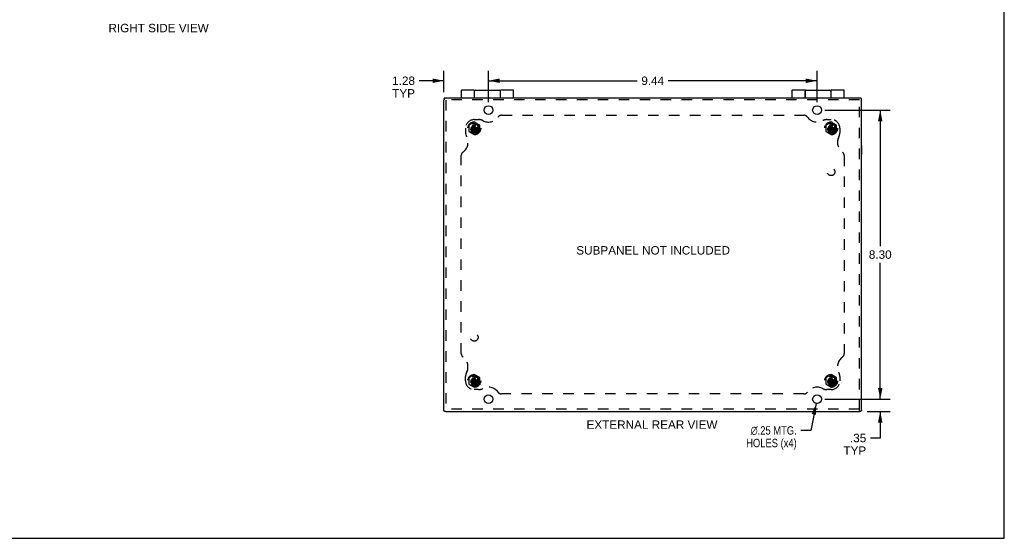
# Model space of a CAD drawing. Header units: inches. Extents: x 0 to 54.6, y 0 to 35.4.
# Tile 8 of 19: x 26.4 to 54.6, y 0 to 14.9. Entities that reach past the tile are written whole.
import ezdxf

# ---------------------------------------------------------------- set-up
doc = ezdxf.new("R2010")
doc.units = ezdxf.units.IN
doc.header["$LTSCALE"] = 3.005357
doc.header["$MEASUREMENT"] = 0
doc.linetypes.add('HIDDEN', pattern=[0.2, 0.1, -0.1])
doc.layers.get('0').update_dxf_attribs({"linetype": 'CONTINUOUS'})
for name, color, linetype in [('DEFAULT_2', 8, 'HIDDEN'), ('DIMENSIONS', 7, 'CONTINUOUS'), ('DOOR_ASSEMBLY', 7, 'CONTINUOUS'), ('SUBPANEL', 7, 'CONTINUOUS')]:
    doc.layers.add(name, color=color, linetype=linetype)
doc.styles.get("Standard").update_dxf_attribs({"font": 'arial.ttf'})
doc.styles.add('TEXTSTYLE_1', font='gdt', dxfattribs={"width": 0.8})
doc.dimstyles.new('DIMSTYLE_1', dxfattribs={"dimtxt": 0.241071, "dimasz": 0.321429, "dimexe": 0.09, "dimexo": 0.07, "dimgap": 0.0375, "dimtad": 0, "dimtih": 1, "dimtoh": 1, "dimzin": 4, "dimdsep": 46, "dimtxsty": 'Standard', "dimblk": '_FILLED', "dimblk1": '_FILLED', "dimblk2": '_FILLED', "dimcen": 0.09, "dimadec": 3, "dimazin": 1, "dimtfac": 1, "dimtdec": 3, "dimtofl": 0, "dimtmove": 0, "dimatfit": 3, "dimldrblk": '_FILLED', "dimfxl": 0, "dimtolj": 1, "dimtzin": 4, "dimarcsym": 0})
doc.dimstyles.new('DIMSTYLE_2', dxfattribs={"dimtxt": 0.241071, "dimasz": 0.321429, "dimexe": 0.09, "dimexo": 0.07, "dimgap": 0.09, "dimtad": 0, "dimtih": 1, "dimtoh": 1, "dimzin": 4, "dimdsep": 46, "dimtxsty": 'Standard', "dimblk": '_FILLED', "dimblk1": '_FILLED', "dimblk2": '_FILLED', "dimcen": 0.09, "dimadec": 3, "dimazin": 1, "dimtfac": 1, "dimtdec": 3, "dimtofl": 0, "dimtmove": 0, "dimatfit": 1, "dimldrblk": '_FILLED', "dimfxl": 0, "dimtolj": 1, "dimtzin": 4, "dimarcsym": 0})

# ---------------------------------------------------------------- blocks, each defined once
blk = doc.blocks.new('_FILLED')
at = {"color": 0, "linetype": 'ByBlock'}
blk.add_solid([(0, 0), (-1, 0.2), (-1, -0.2)], dxfattribs=at)
blk = doc.blocks.new('*D8')
at = {"layer": 'DIMENSIONS', "color": 2, "linetype": 'Continuous'}
for p, q in [((38.544, 12.807), (38.544, 13.424)), ((39.825, 12.519), (39.825, 13.424)), ((38.544, 13.135), (37.836, 13.135)), ((39.825, 13.135), (40.468, 13.135))]:
    blk.add_line(p, q, dxfattribs=at)
at = {"layer": 'DIMENSIONS', "color": 2, "linetype": 'Continuous', "xscale": 0.3214285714, "yscale": 0.3214285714, "zscale": 0.3214285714}
blk.add_blockref('_FILLED', (38.544, 13.135), dxfattribs=at)
at = {"layer": 'DIMENSIONS', "color": 2, "linetype": 'Continuous', "xscale": 0.3214285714, "yscale": 0.3214285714, "zscale": 0.3214285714, "rotation": 180}
blk.add_blockref('_FILLED', (39.825, 13.135), dxfattribs=at)
at = {"layer": 'DIMENSIONS', "color": 2, "linetype": 'Continuous', "insert": (37.715, 13.256), "char_height": 0.2411, "width": 0.6551, "attachment_point": 3, "line_spacing_factor": 0.9}
blk.add_mtext('1.28\\PTYP', dxfattribs=at)
blk = doc.blocks.new('*D9')
at = {"layer": 'DIMENSIONS', "color": 2, "linetype": 'Continuous'}
for p, q in [((39.825, 12.519), (39.825, 13.424)), ((49.263, 12.519), (49.263, 13.424)), ((39.825, 13.135), (44.096, 13.135)), ((49.263, 13.135), (44.992, 13.135))]:
    blk.add_line(p, q, dxfattribs=at)
at = {"layer": 'DIMENSIONS', "color": 2, "linetype": 'Continuous', "xscale": 0.3214285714, "yscale": 0.3214285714, "zscale": 0.3214285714, "rotation": 180}
blk.add_blockref('_FILLED', (39.825, 13.135), dxfattribs=at)
at = {"layer": 'DIMENSIONS', "color": 2, "linetype": 'Continuous', "xscale": 0.3214285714, "yscale": 0.3214285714, "zscale": 0.3214285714}
blk.add_blockref('_FILLED', (49.263, 13.135), dxfattribs=at)
at = {"layer": 'DIMENSIONS', "color": 2, "linetype": 'Continuous', "insert": (44.544, 13.256), "char_height": 0.2411, "width": 0.6551, "attachment_point": 2, "line_spacing_factor": 0.9}
blk.add_mtext('9.44', dxfattribs=at)
blk = doc.blocks.new('*D10')
at = {"layer": 'DIMENSIONS', "color": 2, "linetype": 'Continuous'}
for p, q in [((49.488, 12.294), (51.368, 12.294)), ((51.079, 12.294), (51.079, 8.386)), ((51.079, 3.994), (51.079, 7.903)), ((49.488, 3.994), (51.368, 3.994))]:
    blk.add_line(p, q, dxfattribs=at)
at = {"layer": 'DIMENSIONS', "color": 2, "linetype": 'Continuous', "xscale": 0.3214285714, "yscale": 0.3214285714, "zscale": 0.3214285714}
for p, rotation in [((51.079, 12.294), 90), ((51.079, 3.994), 270)]:
    blk.add_blockref('_FILLED', p, dxfattribs=dict(at, rotation=rotation))
at = {"layer": 'DIMENSIONS', "color": 2, "linetype": 'Continuous', "insert": (51.079, 8.265), "char_height": 0.2411, "width": 0.6551, "attachment_point": 2, "line_spacing_factor": 0.9}
blk.add_mtext('8.30', dxfattribs=at)
blk = doc.blocks.new('*D11')
at = {"layer": 'DIMENSIONS', "color": 2, "linetype": 'Continuous'}
for p, q in [((51.079, 3.994), (51.079, 4.637)), ((49.488, 3.994), (51.368, 3.994)), ((50.706, 3.644), (51.368, 3.644)), ((51.079, 3.644), (51.079, 2.879)), ((51.079, 2.879), (50.798, 2.879))]:
    blk.add_line(p, q, dxfattribs=at)
at = {"layer": 'DIMENSIONS', "color": 2, "linetype": 'Continuous', "xscale": 0.3214285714, "yscale": 0.3214285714, "zscale": 0.3214285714}
for p, rotation in [((51.079, 3.994), 270), ((51.079, 3.644), 90)]:
    blk.add_blockref('_FILLED', p, dxfattribs=dict(at, rotation=rotation))
at = {"layer": 'DIMENSIONS', "color": 2, "linetype": 'Continuous', "insert": (50.677, 3), "char_height": 0.2411, "width": 0.65331, "attachment_point": 3, "line_spacing_factor": 0.9}
blk.add_mtext('.35\\PTYP', dxfattribs=at)
blk = doc.blocks.new('*D12')
at = {"layer": 'DIMENSIONS', "color": 2, "linetype": 'Continuous'}
for p, q in [((49.238, 3.872), (49.082, 3.096)), ((49.082, 3.096), (48.8, 3.096))]:
    blk.add_line(p, q, dxfattribs=at)
at = {"layer": 'DIMENSIONS', "color": 2, "linetype": 'Continuous', "xscale": 0.3214285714, "yscale": 0.3214285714, "zscale": 0.3214285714, "rotation": 78.58237201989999}
blk.add_blockref('_FILLED', (49.238, 3.872), dxfattribs=at)
at = {"layer": 'DIMENSIONS', "color": 2, "linetype": 'Continuous', "insert": (48.68, 3.217), "char_height": 0.24107, "width": 1.81296, "attachment_point": 3, "line_spacing_factor": 0.9, "style": 'TEXTSTYLE_1'}
blk.add_mtext('{\\fgdt;n}\\fArial;.25 MTG.\\PHOLES (x4)', dxfattribs=at)

msp = doc.modelspace()

# ---------------------------------------------------------------- linework, layer by layer
at = {"color": 7, "linetype": 'Continuous'}
for p, q in [((54.643, 0), (54.643, 35.357)), ((38.552, 12.625), (38.552, 12.584)), ((50.525, 12.636), (50.484, 12.636)), ((50.548, 11.272), (50.544, 11.272)), ((50.548, 11.016), (50.548, 11.272)), ((50.548, 11.016), (50.544, 11.016)), ((38.563, 3.653), (38.604, 3.653)), ((50.484, 3.653), (50.525, 3.653)), ((0, 0), (54.643, 0))]:
    msp.add_line(p, q, dxfattribs=at)
at = {"color": 3, "linetype": 'Continuous'}
for p, q in [((38.544, 3.665), (38.544, 12.584)), ((38.564, 12.644), (38.564, 12.643)), ((38.564, 12.644), (38.564, 12.644)), ((38.564, 12.644), (50.484, 12.644)), ((50.544, 12.624), (50.543, 12.624)), ((50.543, 12.624), (50.543, 12.624)), ((50.544, 3.665), (50.544, 12.624)), ((38.544, 3.665), (38.545, 3.665)), ((38.545, 3.665), (38.545, 3.665)), ((38.604, 3.644), (50.484, 3.644)), ((50.543, 3.665), (50.543, 3.665)), ((50.544, 3.665), (50.543, 3.665))]:
    msp.add_line(p, q, dxfattribs=at)
for points in [[(38.552, 12.625), (38.552, 12.626), (38.552, 12.628), (38.553, 12.629), (38.553, 12.63), (38.554, 12.631), (38.554, 12.632), (38.555, 12.632), (38.556, 12.633)], [(38.564, 12.643), (38.564, 12.643), (38.564, 12.642), (38.563, 12.642), (38.563, 12.641), (38.562, 12.64), (38.561, 12.639), (38.56, 12.638), (38.559, 12.637), (38.558, 12.636), (38.557, 12.634), (38.556, 12.633)], [(50.525, 12.636), (50.526, 12.636), (50.527, 12.636), (50.528, 12.636), (50.529, 12.635), (50.53, 12.635), (50.531, 12.634), (50.532, 12.634), (50.533, 12.633)], [(50.543, 12.624), (50.542, 12.624), (50.542, 12.625), (50.541, 12.625), (50.54, 12.626), (50.539, 12.626), (50.538, 12.627), (50.537, 12.628), (50.536, 12.629), (50.535, 12.63), (50.534, 12.631), (50.533, 12.633)], [(38.545, 3.665), (38.545, 3.665), (38.546, 3.664), (38.547, 3.664), (38.548, 3.663), (38.548, 3.663), (38.549, 3.662), (38.551, 3.661), (38.552, 3.66), (38.553, 3.659), (38.554, 3.657), (38.555, 3.656)], [(38.563, 3.653), (38.562, 3.653), (38.561, 3.653), (38.56, 3.653), (38.559, 3.654), (38.558, 3.654), (38.557, 3.655), (38.556, 3.655), (38.555, 3.656)], [(50.525, 3.653), (50.526, 3.653), (50.527, 3.653), (50.528, 3.653), (50.529, 3.654), (50.53, 3.654), (50.531, 3.655), (50.532, 3.655), (50.533, 3.656)], [(50.543, 3.665), (50.542, 3.665), (50.542, 3.664), (50.541, 3.664), (50.54, 3.663), (50.539, 3.663), (50.538, 3.662), (50.537, 3.661), (50.536, 3.66), (50.535, 3.659), (50.534, 3.657), (50.533, 3.656)]]:
    msp.add_lwpolyline(points, dxfattribs=at)
for centre in [(39.825, 12.294), (49.263, 12.294), (39.825, 3.994), (49.263, 3.994)]:
    msp.add_circle(centre, 0.125, dxfattribs=at)
at = {"layer": 'DEFAULT_2', "color": 8, "linetype": 'HIDDEN'}
for p, q in [((50.481, 12.584), (38.573, 12.584)), ((38.604, 12.582), (38.604, 3.673)), ((50.484, 3.673), (50.484, 12.616)), ((39.419, 11.95), (39.263, 11.859)), ((39.575, 11.859), (39.419, 11.95)), ((49.669, 11.95), (49.513, 11.859)), ((49.825, 11.859), (49.669, 11.95)), ((39.263, 11.859), (39.263, 11.679)), ((39.263, 11.679), (39.419, 11.589)), ((39.32, 11.785), (39.518, 11.754)), ((39.321, 11.785), (39.32, 11.785)), ((39.32, 11.754), (39.518, 11.785)), ((39.32, 11.754), (39.321, 11.754)), ((39.35, 11.785), (39.321, 11.785)), ((39.321, 11.754), (39.35, 11.754)), ((39.384, 11.804), (39.35, 11.785)), ((39.35, 11.785), (39.487, 11.754)), ((39.35, 11.754), (39.487, 11.785)), ((39.35, 11.754), (39.384, 11.735)), ((39.403, 11.838), (39.384, 11.804)), ((39.384, 11.735), (39.454, 11.804)), ((39.384, 11.804), (39.454, 11.735)), ((39.384, 11.735), (39.403, 11.701)), ((39.404, 11.869), (39.403, 11.868)), ((39.403, 11.868), (39.403, 11.838)), ((39.403, 11.701), (39.434, 11.838)), ((39.434, 11.701), (39.403, 11.838)), ((39.403, 11.701), (39.403, 11.671)), ((39.403, 11.671), (39.404, 11.67)), ((39.404, 11.67), (39.434, 11.869)), ((39.434, 11.67), (39.404, 11.869)), ((39.419, 11.769), (39.419, 11.843)), ((39.419, 11.769), (39.513, 11.769)), ((39.419, 11.589), (39.575, 11.679)), ((39.434, 11.868), (39.434, 11.869)), ((39.434, 11.838), (39.434, 11.868)), ((39.454, 11.804), (39.434, 11.838)), ((39.434, 11.701), (39.454, 11.735)), ((39.434, 11.671), (39.434, 11.701)), ((39.434, 11.67), (39.434, 11.671)), ((39.487, 11.785), (39.454, 11.804)), ((39.454, 11.735), (39.487, 11.754)), ((39.517, 11.785), (39.487, 11.785)), ((39.487, 11.754), (39.517, 11.754)), ((39.518, 11.785), (39.517, 11.785)), ((39.517, 11.754), (39.518, 11.754)), ((39.575, 11.679), (39.575, 11.859)), ((49.513, 11.859), (49.513, 11.679)), ((49.513, 11.679), (49.669, 11.589)), ((49.57, 11.754), (49.768, 11.785)), ((49.571, 11.785), (49.57, 11.785)), ((49.57, 11.785), (49.768, 11.754)), ((49.57, 11.754), (49.571, 11.754)), ((49.6, 11.785), (49.571, 11.785)), ((49.571, 11.754), (49.6, 11.754)), ((49.634, 11.804), (49.6, 11.785)), ((49.6, 11.754), (49.737, 11.785)), ((49.6, 11.785), (49.737, 11.754)), ((49.6, 11.754), (49.634, 11.735)), ((49.653, 11.838), (49.634, 11.804)), ((49.634, 11.735), (49.704, 11.804)), ((49.634, 11.804), (49.704, 11.735)), ((49.634, 11.735), (49.653, 11.701)), ((49.654, 11.869), (49.653, 11.868)), ((49.653, 11.868), (49.653, 11.838)), ((49.653, 11.701), (49.684, 11.838)), ((49.684, 11.701), (49.653, 11.838)), ((49.653, 11.701), (49.653, 11.671)), ((49.653, 11.671), (49.654, 11.67)), ((49.654, 11.67), (49.684, 11.869)), ((49.684, 11.67), (49.654, 11.869)), ((49.669, 11.769), (49.669, 11.843)), ((49.669, 11.769), (49.763, 11.769)), ((49.669, 11.589), (49.825, 11.679)), ((49.684, 11.868), (49.684, 11.869)), ((49.684, 11.838), (49.684, 11.868)), ((49.704, 11.804), (49.684, 11.838)), ((49.684, 11.701), (49.704, 11.735)), ((49.684, 11.671), (49.684, 11.701)), ((49.684, 11.67), (49.684, 11.671)), ((49.737, 11.785), (49.704, 11.804)), ((49.704, 11.735), (49.737, 11.754)), ((49.767, 11.785), (49.737, 11.785)), ((49.737, 11.754), (49.767, 11.754)), ((49.768, 11.785), (49.767, 11.785)), ((49.767, 11.754), (49.768, 11.754)), ((49.825, 11.679), (49.825, 11.859)), ((39.419, 4.7), (39.263, 4.609)), ((39.263, 4.609), (39.263, 4.429)), ((39.32, 4.535), (39.518, 4.504)), ((39.321, 4.535), (39.32, 4.535)), ((39.32, 4.504), (39.518, 4.535)), ((39.35, 4.535), (39.321, 4.535)), ((39.384, 4.554), (39.35, 4.535)), ((39.35, 4.535), (39.487, 4.504)), ((39.35, 4.504), (39.487, 4.535)), ((39.403, 4.588), (39.384, 4.554)), ((39.384, 4.554), (39.454, 4.485)), ((39.384, 4.485), (39.454, 4.554)), ((39.404, 4.619), (39.403, 4.618)), ((39.403, 4.618), (39.403, 4.588)), ((39.434, 4.451), (39.403, 4.588)), ((39.403, 4.451), (39.434, 4.588)), ((39.434, 4.42), (39.404, 4.619)), ((39.404, 4.42), (39.434, 4.619)), ((39.575, 4.609), (39.419, 4.7)), ((39.419, 4.519), (39.419, 4.593)), ((39.434, 4.618), (39.434, 4.619)), ((39.434, 4.588), (39.434, 4.618)), ((39.454, 4.554), (39.434, 4.588)), ((39.487, 4.535), (39.454, 4.554)), ((39.517, 4.535), (39.487, 4.535)), ((39.518, 4.535), (39.517, 4.535)), ((39.575, 4.429), (39.575, 4.609)), ((49.669, 4.7), (49.513, 4.609)), ((49.513, 4.609), (49.513, 4.429)), ((49.57, 4.504), (49.768, 4.535)), ((49.571, 4.535), (49.57, 4.535)), ((49.57, 4.535), (49.768, 4.504)), ((49.6, 4.535), (49.571, 4.535)), ((49.634, 4.554), (49.6, 4.535)), ((49.6, 4.504), (49.737, 4.535)), ((49.6, 4.535), (49.737, 4.504)), ((49.653, 4.588), (49.634, 4.554)), ((49.634, 4.554), (49.704, 4.485)), ((49.634, 4.485), (49.704, 4.554)), ((49.654, 4.619), (49.653, 4.618)), ((49.653, 4.618), (49.653, 4.588)), ((49.653, 4.588), (49.684, 4.451)), ((49.653, 4.451), (49.684, 4.588)), ((49.684, 4.42), (49.654, 4.619)), ((49.654, 4.42), (49.684, 4.619)), ((49.825, 4.609), (49.669, 4.7)), ((49.669, 4.519), (49.669, 4.593)), ((49.684, 4.618), (49.684, 4.619)), ((49.684, 4.588), (49.684, 4.618)), ((49.704, 4.554), (49.684, 4.588)), ((49.737, 4.535), (49.704, 4.554)), ((49.767, 4.535), (49.737, 4.535)), ((49.768, 4.535), (49.767, 4.535)), ((49.825, 4.429), (49.825, 4.609)), ((39.263, 4.429), (39.419, 4.339)), ((39.32, 4.504), (39.321, 4.504)), ((39.321, 4.504), (39.35, 4.504)), ((39.35, 4.504), (39.384, 4.485)), ((39.384, 4.485), (39.403, 4.451)), ((39.403, 4.451), (39.403, 4.421)), ((39.403, 4.421), (39.404, 4.42)), ((39.419, 4.519), (39.513, 4.519)), ((39.419, 4.339), (39.575, 4.429)), ((39.434, 4.451), (39.454, 4.485)), ((39.434, 4.421), (39.434, 4.451)), ((39.434, 4.42), (39.434, 4.421)), ((39.454, 4.485), (39.487, 4.504)), ((39.487, 4.504), (39.517, 4.504)), ((39.517, 4.504), (39.518, 4.504)), ((49.513, 4.429), (49.669, 4.339)), ((49.57, 4.504), (49.571, 4.504)), ((49.571, 4.504), (49.6, 4.504)), ((49.6, 4.504), (49.634, 4.485)), ((49.634, 4.485), (49.653, 4.451)), ((49.653, 4.451), (49.653, 4.421)), ((49.653, 4.421), (49.654, 4.42)), ((49.669, 4.519), (49.763, 4.519)), ((49.669, 4.339), (49.825, 4.429)), ((49.684, 4.451), (49.704, 4.485)), ((49.684, 4.421), (49.684, 4.451)), ((49.684, 4.42), (49.684, 4.421)), ((49.704, 4.485), (49.737, 4.504)), ((49.737, 4.504), (49.767, 4.504)), ((49.767, 4.504), (49.768, 4.504)), ((50.482, 3.704), (38.606, 3.704))]:
    msp.add_line(p, q, dxfattribs=at)
for points in [[(39.32, 11.785), (39.32, 11.78), (39.32, 11.775), (39.319, 11.769), (39.32, 11.764), (39.32, 11.759), (39.32, 11.754)], [(39.419, 11.869), (39.416, 11.869), (39.414, 11.869), (39.411, 11.869), (39.409, 11.869), (39.406, 11.869), (39.404, 11.869)], [(39.404, 11.67), (39.406, 11.67), (39.409, 11.67), (39.411, 11.67), (39.414, 11.67), (39.416, 11.67), (39.419, 11.67)], [(39.434, 11.869), (39.432, 11.869), (39.429, 11.869), (39.427, 11.869), (39.424, 11.869), (39.422, 11.869), (39.419, 11.869)], [(39.422, 11.854), (39.421, 11.851), (39.42, 11.849), (39.42, 11.846), (39.419, 11.843)], [(39.419, 11.67), (39.422, 11.67), (39.424, 11.67), (39.427, 11.67), (39.429, 11.67), (39.432, 11.67), (39.434, 11.67)], [(39.422, 11.854), (39.426, 11.855), (39.43, 11.856), (39.435, 11.856), (39.44, 11.857), (39.445, 11.856), (39.45, 11.856), (39.456, 11.855), (39.461, 11.854)], [(39.518, 11.754), (39.518, 11.759), (39.518, 11.764), (39.518, 11.769), (39.518, 11.775), (39.518, 11.78), (39.518, 11.785)], [(49.57, 11.785), (49.57, 11.78), (49.57, 11.775), (49.569, 11.769), (49.57, 11.764), (49.57, 11.759), (49.57, 11.754)], [(49.669, 11.869), (49.666, 11.869), (49.664, 11.869), (49.661, 11.869), (49.659, 11.869), (49.656, 11.869), (49.654, 11.869)], [(49.654, 11.67), (49.656, 11.67), (49.659, 11.67), (49.661, 11.67), (49.664, 11.67), (49.666, 11.67), (49.669, 11.67)], [(49.684, 11.869), (49.682, 11.869), (49.679, 11.869), (49.677, 11.869), (49.674, 11.869), (49.672, 11.869), (49.669, 11.869)], [(49.672, 11.854), (49.671, 11.851), (49.67, 11.849), (49.67, 11.846), (49.669, 11.843)], [(49.669, 11.67), (49.672, 11.67), (49.674, 11.67), (49.677, 11.67), (49.679, 11.67), (49.682, 11.67), (49.684, 11.67)], [(49.672, 11.854), (49.676, 11.855), (49.68, 11.856), (49.685, 11.856), (49.69, 11.857), (49.695, 11.856), (49.7, 11.856), (49.706, 11.855), (49.711, 11.854)], [(49.768, 11.754), (49.768, 11.759), (49.768, 11.764), (49.768, 11.769), (49.768, 11.775), (49.768, 11.78), (49.768, 11.785)], [(39.32, 4.535), (39.32, 4.53), (39.32, 4.525), (39.319, 4.519), (39.32, 4.514), (39.32, 4.509), (39.32, 4.504)], [(39.419, 4.619), (39.416, 4.619), (39.414, 4.619), (39.411, 4.619), (39.409, 4.619), (39.406, 4.619), (39.404, 4.619)], [(39.434, 4.619), (39.432, 4.619), (39.429, 4.619), (39.427, 4.619), (39.424, 4.619), (39.422, 4.619), (39.419, 4.619)], [(39.422, 4.604), (39.421, 4.601), (39.42, 4.599), (39.42, 4.596), (39.419, 4.593)], [(39.422, 4.604), (39.426, 4.605), (39.43, 4.606), (39.435, 4.606), (39.44, 4.607), (39.445, 4.606), (39.45, 4.606), (39.456, 4.605), (39.461, 4.604)], [(39.518, 4.504), (39.518, 4.509), (39.518, 4.514), (39.518, 4.519), (39.518, 4.525), (39.518, 4.53), (39.518, 4.535)], [(49.57, 4.535), (49.57, 4.53), (49.57, 4.525), (49.569, 4.519), (49.57, 4.514), (49.57, 4.509), (49.57, 4.504)], [(49.669, 4.619), (49.666, 4.619), (49.664, 4.619), (49.661, 4.619), (49.659, 4.619), (49.656, 4.619), (49.654, 4.619)], [(49.684, 4.619), (49.682, 4.619), (49.679, 4.619), (49.677, 4.619), (49.674, 4.619), (49.672, 4.619), (49.669, 4.619)], [(49.672, 4.604), (49.671, 4.601), (49.67, 4.599), (49.67, 4.596), (49.669, 4.593)], [(49.672, 4.604), (49.676, 4.605), (49.68, 4.606), (49.685, 4.606), (49.69, 4.607), (49.695, 4.606), (49.7, 4.606), (49.706, 4.605), (49.711, 4.604)], [(49.768, 4.504), (49.768, 4.509), (49.768, 4.514), (49.768, 4.519), (49.768, 4.525), (49.768, 4.53), (49.768, 4.535)], [(39.404, 4.42), (39.406, 4.42), (39.409, 4.42), (39.411, 4.42), (39.414, 4.42), (39.416, 4.42), (39.419, 4.42)], [(39.419, 4.42), (39.422, 4.42), (39.424, 4.42), (39.427, 4.42), (39.429, 4.42), (39.432, 4.42), (39.434, 4.42)], [(49.654, 4.42), (49.656, 4.42), (49.659, 4.42), (49.661, 4.42), (49.664, 4.42), (49.666, 4.42), (49.669, 4.42)], [(49.669, 4.42), (49.672, 4.42), (49.674, 4.42), (49.677, 4.42), (49.679, 4.42), (49.682, 4.42), (49.684, 4.42)]]:
    msp.add_lwpolyline(points, dxfattribs=at)
for centre, radius in [((39.419, 11.769), 0.186), ((39.419, 11.769), 0.142), ((39.419, 11.769), 0.14), ((49.669, 11.769), 0.186), ((49.669, 11.769), 0.142), ((49.669, 11.769), 0.14), ((39.419, 11.769), 0.105), ((39.419, 11.769), 0.095), ((39.419, 11.769), 0.094), ((49.669, 11.769), 0.105), ((49.669, 11.769), 0.095), ((49.669, 11.769), 0.094), ((39.419, 4.519), 0.186), ((39.419, 4.519), 0.142), ((39.419, 4.519), 0.14), ((39.419, 4.519), 0.105), ((39.419, 4.519), 0.095), ((39.419, 4.519), 0.094), ((49.669, 4.519), 0.186), ((49.669, 4.519), 0.142), ((49.669, 4.519), 0.14), ((49.669, 4.519), 0.105), ((49.669, 4.519), 0.095), ((49.669, 4.519), 0.094)]:
    msp.add_circle(centre, radius, dxfattribs=at)
for centre, radius, start in [((39.419, 11.769), 0.085, 87.8382), ((39.419, 11.769), 0.074, 90), ((49.669, 11.769), 0.085, 87.8382), ((49.669, 11.769), 0.074, 90), ((39.419, 4.519), 0.085, 87.8382), ((39.419, 4.519), 0.074, 90), ((49.669, 4.519), 0.085, 87.8382), ((49.669, 4.519), 0.074, 90)]:
    msp.add_arc(centre, radius, start, 360, dxfattribs=at)
at = {"layer": 'DOOR_ASSEMBLY', "color": 7, "linetype": 'Continuous'}
for p, q in [((39.044, 12.852), (39.044, 12.644)), ((39.419, 12.865), (39.057, 12.865)), ((39.419, 12.865), (39.419, 12.644)), ((39.419, 12.785), (39.424, 12.785)), ((39.424, 12.644), (39.424, 12.835)), ((39.454, 12.865), (40.134, 12.865)), ((40.164, 12.835), (40.164, 12.644)), ((40.164, 12.785), (40.169, 12.785)), ((40.169, 12.644), (40.169, 12.865)), ((40.531, 12.865), (40.169, 12.865)), ((40.544, 12.644), (40.544, 12.852)), ((48.544, 12.852), (48.544, 12.644)), ((48.919, 12.865), (48.557, 12.865)), ((48.919, 12.865), (48.919, 12.644)), ((48.919, 12.785), (48.924, 12.785)), ((48.924, 12.644), (48.924, 12.835)), ((48.954, 12.865), (49.634, 12.865)), ((49.664, 12.835), (49.664, 12.644)), ((49.664, 12.785), (49.669, 12.785)), ((50.031, 12.865), (49.669, 12.865)), ((49.669, 12.644), (49.669, 12.865)), ((50.044, 12.644), (50.044, 12.852)), ((39.805, 12.418), (39.806, 12.417)), ((49.282, 12.417), (49.283, 12.418))]:
    msp.add_line(p, q, dxfattribs=at)
for points in [[(39.419, 12.795), (39.419, 12.794), (39.419, 12.794), (39.419, 12.793), (39.419, 12.793), (39.419, 12.792), (39.419, 12.792), (39.419, 12.791), (39.419, 12.791), (39.419, 12.79), (39.419, 12.79), (39.419, 12.789), (39.419, 12.789), (39.42, 12.788), (39.42, 12.788), (39.42, 12.788), (39.42, 12.787), (39.42, 12.787), (39.42, 12.787), (39.42, 12.786), (39.42, 12.786), (39.42, 12.786), (39.42, 12.786), (39.42, 12.785), (39.421, 12.785)], [(40.167, 12.785), (40.167, 12.785), (40.168, 12.786), (40.168, 12.786), (40.168, 12.786), (40.168, 12.786), (40.168, 12.787), (40.168, 12.787), (40.168, 12.787), (40.168, 12.788), (40.168, 12.788), (40.168, 12.788), (40.168, 12.789), (40.169, 12.789), (40.169, 12.79), (40.169, 12.79), (40.169, 12.791), (40.169, 12.791), (40.169, 12.792), (40.169, 12.792), (40.169, 12.793), (40.169, 12.793), (40.169, 12.794), (40.169, 12.794), (40.169, 12.795)], [(48.919, 12.795), (48.919, 12.794), (48.919, 12.794), (48.919, 12.793), (48.919, 12.793), (48.919, 12.792), (48.919, 12.792), (48.919, 12.791), (48.919, 12.791), (48.919, 12.79), (48.919, 12.79), (48.919, 12.789), (48.919, 12.789), (48.92, 12.788), (48.92, 12.788), (48.92, 12.788), (48.92, 12.787), (48.92, 12.787), (48.92, 12.787), (48.92, 12.786), (48.92, 12.786), (48.92, 12.786), (48.92, 12.786), (48.92, 12.785), (48.921, 12.785)], [(49.667, 12.785), (49.667, 12.785), (49.668, 12.786), (49.668, 12.786), (49.668, 12.786), (49.668, 12.786), (49.668, 12.787), (49.668, 12.787), (49.668, 12.787), (49.668, 12.788), (49.668, 12.788), (49.668, 12.788), (49.668, 12.789), (49.669, 12.789), (49.669, 12.79), (49.669, 12.79), (49.669, 12.791), (49.669, 12.791), (49.669, 12.792), (49.669, 12.792), (49.669, 12.793), (49.669, 12.793), (49.669, 12.794), (49.669, 12.794), (49.669, 12.795), (49.669, 12.796)]]:
    msp.add_lwpolyline(points, dxfattribs=at)
for centre, radius, start, end in [((39.057, 12.852), 0.013, 90, 180), ((39.454, 12.835), 0.03, 90, 180), ((40.134, 12.835), 0.03, 0, 90), ((40.531, 12.852), 0.013, 0, 90), ((48.557, 12.852), 0.013, 90, 180), ((48.954, 12.835), 0.03, 90, 180), ((49.634, 12.835), 0.03, 0, 90), ((50.031, 12.852), 0.013, 0, 90)]:
    msp.add_arc(centre, radius, start, end, dxfattribs=at)
at = {"layer": 'SUBPANEL', "color": 8, "linetype": 'HIDDEN'}
for p, q in [((39.419, 12.019), (39.544, 12.019)), ((40.202, 12.144), (48.886, 12.144)), ((49.544, 12.019), (49.669, 12.019)), ((39.169, 11.769), (39.169, 11.644)), ((49.919, 11.769), (49.919, 11.644)), ((39.044, 5.302), (39.044, 10.987)), ((50.044, 10.987), (50.044, 5.302)), ((39.169, 4.519), (39.169, 4.644)), ((49.919, 4.644), (49.919, 4.519)), ((39.544, 4.269), (39.419, 4.269)), ((49.669, 4.269), (49.544, 4.269)), ((48.886, 4.144), (40.202, 4.144))]:
    msp.add_line(p, q, dxfattribs=at)
for centre, radius in [((39.419, 11.769), 0.125), ((49.669, 11.769), 0.125), ((49.669, 10.519), 0.109), ((39.419, 5.769), 0.109), ((39.419, 4.519), 0.125), ((49.669, 4.519), 0.125)]:
    msp.add_circle(centre, radius, dxfattribs=at)
for centre, radius, start, end in [((39.419, 11.769), 0.25, 90, 180), ((39.544, 11.769), 0.25, 62.1089, 90), ((39.822, 12.294), 0.344, 242.1089, 324.1013), ((40.202, 12.019), 0.125, 90, 144.1013), ((48.886, 12.019), 0.125, 35.8987, 90), ((49.266, 12.294), 0.344, 215.8987, 297.8911), ((49.544, 11.769), 0.25, 90, 117.8911), ((49.669, 11.769), 0.25, 0, 90), ((39.419, 11.644), 0.25, 180, 207.8911), ((49.669, 11.644), 0.25, 332.1089, 360), ((38.894, 11.367), 0.344, 305.8987, 27.8911), ((50.194, 11.367), 0.344, 152.1089, 234.1013), ((39.169, 10.987), 0.125, 125.8987, 180), ((49.919, 10.987), 0.125, 0, 54.1013), ((39.169, 5.302), 0.125, 180, 234.1013), ((38.894, 4.922), 0.344, 332.1089, 54.1013), ((50.194, 4.922), 0.344, 125.8987, 207.8911), ((49.919, 5.302), 0.125, 305.8987, 360), ((39.419, 4.644), 0.25, 152.1089, 180), ((49.669, 4.644), 0.25, 0, 27.8911), ((39.419, 4.519), 0.25, 180, 270), ((39.544, 4.519), 0.25, 270, 297.8911), ((39.822, 3.994), 0.344, 35.8987, 117.8911), ((49.266, 3.994), 0.344, 62.1089, 144.1013), ((49.544, 4.519), 0.25, 242.1089, 270), ((49.669, 4.519), 0.25, 270, 360), ((40.202, 4.269), 0.125, 215.8987, 270), ((48.886, 4.269), 0.125, 270, 324.1013)]:
    msp.add_arc(centre, radius, start, end, dxfattribs=at)

# ---------------------------------------------------------------- texts
at = {"layer": 'DIMENSIONS', "color": 2, "linetype": 'Continuous', "char_height": 0.24107, "attachment_point": 2, "line_spacing_factor": 0.9}
for s, insert, width in [('RIGHT SIDE VIEW', (30.351, 14.768), 2.87493), ('SUBPANEL NOT INCLUDED', (44.556, 8.387), 4.40829), ('EXTERNAL REAR VIEW', (44.523, 3.384), 3.75319)]:
    msp.add_mtext(s, dxfattribs=dict(at, insert=insert, width=width))

# ---------------------------------------------------------------- dimensions: what is measured, and where the dimension line sits
at = {"layer": 'DIMENSIONS', "color": 2, "linetype": 'Continuous'}
dim = msp.add_linear_dim(base=(39.825, 13.135), p1=(38.544, 12.737), p2=(39.825, 12.449), text='<>\\PTYP', dimstyle='DIMSTYLE_1', dxfattribs=at)
dim.commit()
dim.dimension.update_dxf_attribs({"geometry": '*D8', "text_midpoint": (37.388, 12.954), "dimtype": 160})
for base, p1, p2, angle, picture, middle in [((39.825, 13.135), (49.263, 12.449), (39.825, 12.449), 180, '*D9', (44.543, 13.134)), ((51.079, 3.994), (49.418, 12.294), (49.418, 3.994), 270, '*D10', (51.078, 8.143))]:
    dim = msp.add_linear_dim(base=base, p1=p1, p2=p2, angle=angle, dimstyle='DIMSTYLE_1', dxfattribs=at)
    dim.commit()
    dim.dimension.update_dxf_attribs({"geometry": picture, "text_midpoint": middle, "dimtype": 160})
dim = msp.add_linear_dim(base=(51.079, 3.994), p1=(50.636, 3.644), p2=(49.418, 3.994), angle=90, text='<>\\PTYP', dimstyle='DIMSTYLE_1', dxfattribs=at)
dim.commit()
dim.dimension.update_dxf_attribs({"geometry": '*D11', "text_midpoint": (50.35, 2.699), "dimtype": 160})
dim = msp.add_diameter_dim_2p(p1=(49.238, 3.872), p2=(49.288, 4.117), text='%%c<> MTG.\\PHOLES (x4)', dimstyle='DIMSTYLE_2', override={"dimpost": '<>'}, dxfattribs=at)
dim.commit()
dim.dimension.update_dxf_attribs({"geometry": '*D12', "text_midpoint": (47.773, 2.916), "dimtype": 163})

doc.saveas('drawing.dxf')
